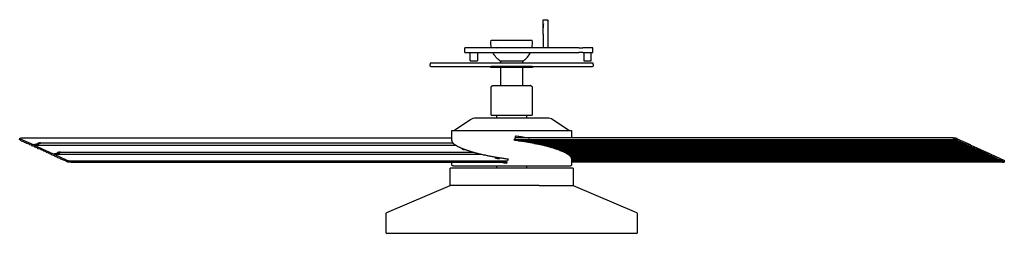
# Model space of a CAD drawing. Extents: x 15172 to 17684, y -4994 to -3423.
# Tile 1 of 15: x 15173 to 16374, y -4994 to -4733. Entities that reach past the tile are written whole.
import ezdxf

# ---------------------------------------------------------------- set-up
doc = ezdxf.new("R2010")
doc.units = 0
doc.layers.add('MAKE2D$VISIBLE$CURVAS', color=7, linetype='CONTINUOUS')

msp = doc.modelspace()

# ---------------------------------------------------------------- linework, layer by layer
at = {"layer": 'MAKE2D$VISIBLE$CURVAS'}
for p, q in [((15811.5, -4738.7), (15811.5, -4733.4)), ((15811.5, -4733.4), (15812, -4733.4)), ((15811.5, -4743.2), (15811.5, -4738.7)), ((15811.5, -4750.9), (15811.5, -4743.2)), ((15812, -4743.2), (15811.5, -4743.2)), ((15812, -4733.4), (15816.5, -4733.4)), ((15812, -4743.2), (15812, -4738.7)), ((15817.5, -4766.4), (15817.5, -4734.4)), ((15811.5, -4750.9), (15811.5, -4767.4)), ((15716.7, -4767.9), (15715.8, -4767.9)), ((15715.8, -4770.4), (15715.8, -4767.9)), ((15730.8, -4767.9), (15716.7, -4767.9)), ((15733.4, -4767.9), (15730.8, -4767.9)), ((15738.2, -4767.9), (15733.4, -4767.9)), ((15740.7, -4767.9), (15738.2, -4767.9)), ((15746.2, -4767.9), (15740.7, -4767.9)), ((15763.2, -4767.9), (15746.2, -4767.9)), ((15748, -4758.4), (15798, -4758.4)), ((15749.1, -4767.4), (15755.7, -4767.4)), ((15749.1, -4767.4), (15749.1, -4767.9)), ((15755.7, -4767.4), (15752.1, -4767.9)), ((15754.7, -4767.9), (15758.3, -4767.4)), ((15755.7, -4767.4), (15758.3, -4767.4)), ((15758.3, -4767.9), (15758.3, -4767.4)), ((15758.3, -4767.4), (15766.5, -4767.4)), ((15772.1, -4767.9), (15763.2, -4767.9)), ((15766.5, -4767.4), (15803.4, -4767.4)), ((15809.9, -4767.9), (15801.1, -4767.9)), ((15803.4, -4767.4), (15804.1, -4767.4)), ((15804.1, -4767.4), (15805.3, -4767.4)), ((15805.3, -4767.4), (15805.8, -4767.4)), ((15805.8, -4767.4), (15810.8, -4767.4)), ((15843.8, -4767.9), (15809.9, -4767.9)), ((15810.8, -4767.4), (15812, -4767.4)), ((15810.8, -4767.4), (15810.8, -4767.9)), ((15855, -4767.9), (15843.8, -4767.9)), ((15855, -4767.9), (15860, -4767.9)), ((15869.5, -4767.9), (15860, -4767.9)), ((15871.5, -4767.9), (15869.5, -4767.9)), ((15871.9, -4767.9), (15871.5, -4767.9)), ((15871.9, -4770.4), (15871.9, -4767.9)), ((15715.8, -4773.4), (15715.8, -4770.4)), ((15715.8, -4773.4), (15716.7, -4773.4)), ((15716.7, -4773.4), (15730.8, -4773.4)), ((15722.2, -4783.4), (15722.2, -4773.4)), ((15730.8, -4773.4), (15733.4, -4773.4)), ((15731.2, -4773.4), (15731.2, -4783.4)), ((15733.4, -4773.4), (15738.2, -4773.4)), ((15738.2, -4773.4), (15740.7, -4773.4)), ((15740.7, -4773.4), (15763.2, -4773.4)), ((15763.2, -4773.4), (15772.1, -4773.4)), ((15772.1, -4773.4), (15801.1, -4773.4)), ((15801.1, -4773.4), (15809.9, -4773.4)), ((15809.9, -4773.4), (15855, -4773.4)), ((15860, -4773.4), (15855, -4773.4)), ((15860, -4773.4), (15869.5, -4773.4)), ((15861, -4773.4), (15861, -4783.4)), ((15869.5, -4773.4), (15871.5, -4773.4)), ((15870, -4783.4), (15870, -4773.4)), ((15871.5, -4773.4), (15871.9, -4773.4)), ((15871.9, -4773.4), (15871.9, -4770.4)), ((15872.5, -4786.4), (15673.5, -4786.4)), ((15673.5, -4786.4), (15673.5, -4788)), ((15673.5, -4789.5), (15673.5, -4788)), ((15773, -4790.8), (15674.8, -4790.8)), ((15722.2, -4783.4), (15724.5, -4783.4)), ((15724.5, -4783.4), (15731.2, -4783.4)), ((15747.5, -4791.8), (15747.5, -4790.8)), ((15747.8, -4791.8), (15747.5, -4791.8)), ((15798.5, -4791.8), (15747.8, -4791.8)), ((15748, -4790), (15798, -4790)), ((15758.6, -4783.4), (15787.3, -4783.4)), ((15759.7, -4786.4), (15759.7, -4783.4)), ((15759.7, -4813.8), (15759.7, -4791.8)), ((15871.2, -4790.8), (15773, -4790.8)), ((15786.2, -4783.4), (15786.2, -4786.4)), ((15786.2, -4791.8), (15786.2, -4813.8)), ((15798.5, -4790.8), (15798.5, -4791.8)), ((15861, -4783.4), (15870, -4783.4)), ((15872.5, -4788), (15872.5, -4786.4)), ((15872.5, -4788), (15872.5, -4789.5)), ((15748, -4849.8), (15748, -4815.9)), ((15750.1, -4813.8), (15753.1, -4813.8)), ((15753.1, -4813.8), (15795.9, -4813.8)), ((15795.9, -4813.8), (15795.7, -4813.8)), ((15798, -4815.9), (15798, -4849.8)), ((15729.2, -4852.9), (15735, -4852.9)), ((15735, -4852.9), (15816.8, -4852.9)), ((15748, -4849.8), (15751.4, -4849.8)), ((15751.4, -4849.8), (15798, -4849.8)), ((15754.9, -4852.9), (15754.9, -4849.8)), ((15791.1, -4849.8), (15791.1, -4852.9)), ((15702.3, -4868.7), (15722.8, -4855)), ((15823.2, -4855), (15843.7, -4868.7)), ((15699.8, -4868.7), (15709.6, -4868.7)), ((15699.8, -4880.6), (15699.8, -4868.7)), ((15709.6, -4868.7), (15846.2, -4868.7)), ((15846.2, -4868.7), (15846.2, -4877.6)), ((15172.7, -4879.8), (15172.9, -4878.1)), ((15173.9, -4880.3), (15173.3, -4880.1)), ((15173.4, -4878.5), (15189.3, -4885.8)), ((15174.7, -4881.1), (15173.9, -4880.3)), ((15174.7, -4881.1), (15177.4, -4881.9)), ((15175, -4877.6), (15699.8, -4877.6)), ((15177.4, -4881.9), (15178.1, -4882.7)), ((15178.1, -4882.7), (15180.8, -4883.5)), ((15181.6, -4884.3), (15180.8, -4883.5)), ((15184.2, -4885.1), (15181.6, -4884.3)), ((15185, -4885.9), (15184.2, -4885.1)), ((15187.7, -4886.6), (15185, -4885.9)), ((15188.5, -4887.5), (15187.7, -4886.6)), ((15191.1, -4888.2), (15188.5, -4887.5)), ((15189.3, -4885.8), (15194.3, -4884.4)), ((15189.3, -4885.8), (15190.3, -4886.3)), ((15190.3, -4886.3), (15195.3, -4884.8)), ((15190.3, -4886.3), (15704.4, -4886.3)), ((15190.3, -4886.3), (15213.6, -4897.1)), ((15191.9, -4889.1), (15191.1, -4888.2)), ((15194.5, -4889.8), (15191.9, -4889.1)), ((15197.9, -4883.6), (15701.1, -4883.6)), ((16317.1, -4880.3), (15776.2, -4880.3)), ((15776.6, -4879.6), (16310.9, -4879.6)), ((16311.2, -4877.6), (15777.4, -4877.6)), ((15781.4, -4881.1), (16317.8, -4881.1)), ((15789.4, -4881.9), (15786.5, -4881.9)), ((15789.4, -4881.9), (15789.8, -4881.9)), ((15789.8, -4881.9), (15790.3, -4881.9)), ((16320.5, -4881.9), (15790.3, -4881.9)), ((16321.3, -4882.7), (15792.8, -4882.7)), ((15793.6, -4883), (15793.6, -4883.1)), ((15793.7, -4883), (15793.6, -4883)), ((16323.9, -4883.5), (15796, -4883.5)), ((15800.5, -4884.3), (16324.7, -4884.3)), ((16327.4, -4885.1), (15804.1, -4885.1)), ((16328.2, -4885.9), (15808, -4885.9)), ((16330.8, -4886.6), (15811.2, -4886.6)), ((16331.6, -4887.5), (15814.7, -4887.5)), ((16334.2, -4888.2), (15817.5, -4888.2)), ((16335, -4889.1), (15820.6, -4889.1)), ((16317.1, -4880.3), (16316.4, -4880.1)), ((16316.6, -4878.5), (16332.4, -4885.8)), ((16317.8, -4881.1), (16317.1, -4880.3)), ((16317.8, -4881.1), (16320.5, -4881.9)), ((16320.5, -4881.9), (16321.3, -4882.7)), ((16321.3, -4882.7), (16323.9, -4883.5)), ((16324.7, -4884.3), (16323.9, -4883.5)), ((16327.4, -4885.1), (16324.7, -4884.3)), ((16328.2, -4885.9), (16327.4, -4885.1)), ((16330.8, -4886.6), (16328.2, -4885.9)), ((16331.6, -4887.5), (16330.8, -4886.6)), ((16334.2, -4888.2), (16331.6, -4887.5)), ((16332.4, -4885.8), (16333.4, -4886.3)), ((16333.4, -4886.3), (16356.8, -4897.1)), ((16335, -4889.1), (16334.2, -4888.2)), ((16337.7, -4889.8), (16335, -4889.1)), ((15195.3, -4890.7), (15194.5, -4889.8)), ((15198, -4891.4), (15195.3, -4890.7)), ((15198.8, -4892.3), (15198, -4891.4)), ((15201.4, -4893), (15198.8, -4892.3)), ((15202.2, -4893.8), (15201.4, -4893)), ((15204.9, -4894.6), (15202.2, -4893.8)), ((15205.6, -4895.4), (15204.9, -4894.6)), ((15208.3, -4896.2), (15205.6, -4895.4)), ((15209.1, -4897), (15208.3, -4896.2)), ((15211.7, -4897.8), (15209.1, -4897)), ((15212.5, -4898.6), (15211.7, -4897.8)), ((15215.2, -4899.3), (15212.5, -4898.6)), ((15213.6, -4897.1), (15218.7, -4895.6)), ((15213.6, -4897.1), (15214.6, -4897.5)), ((15214.6, -4897.5), (15219.6, -4896.1)), ((15214.6, -4897.5), (15736.5, -4897.5)), ((15214.6, -4897.5), (15230.4, -4904.8)), ((15215.9, -4900.2), (15215.2, -4899.3)), ((15218.6, -4900.9), (15215.9, -4900.2)), ((15219.4, -4901.8), (15218.6, -4900.9)), ((15222.3, -4894.8), (15726, -4894.8)), ((15712.9, -4891.4), (15712.9, -4891.4)), ((15714.2, -4891.1), (15714.5, -4891.1)), ((15736.4, -4897.5), (15736.2, -4897.5)), ((16337.7, -4889.8), (15823.1, -4889.8)), ((16338.5, -4890.7), (15825.8, -4890.7)), ((16341.1, -4891.4), (15828, -4891.4)), ((16341.9, -4892.3), (15830.4, -4892.3)), ((16344.6, -4893), (15833.2, -4893)), ((15834, -4893), (15833.9, -4893.8)), ((16345.3, -4893.8), (15834.4, -4893.8)), ((16348, -4894.6), (15836.1, -4894.6)), ((16348.8, -4895.4), (15837.9, -4895.4)), ((16351.4, -4896.2), (15839.3, -4896.2)), ((16352.2, -4897), (15840.8, -4897)), ((16354.9, -4897.8), (15842, -4897.8)), ((16355.6, -4898.6), (15843.1, -4898.6)), ((16358.3, -4899.3), (15844, -4899.3)), ((16359.1, -4900.2), (15844.9, -4900.2)), ((16361.7, -4900.9), (15845.4, -4900.9)), ((16338.5, -4890.7), (16337.7, -4889.8)), ((16341.1, -4891.4), (16338.5, -4890.7)), ((16341.9, -4892.3), (16341.1, -4891.4)), ((16344.6, -4893), (16341.9, -4892.3)), ((16345.3, -4893.8), (16344.6, -4893)), ((16348, -4894.6), (16345.3, -4893.8)), ((16348.8, -4895.4), (16348, -4894.6)), ((16351.4, -4896.2), (16348.8, -4895.4)), ((16352.2, -4897), (16351.4, -4896.2)), ((16354.9, -4897.8), (16352.2, -4897)), ((16355.6, -4898.6), (16354.9, -4897.8)), ((16358.3, -4899.3), (16355.6, -4898.6)), ((16356.8, -4897.1), (16357.7, -4897.5)), ((16357.7, -4897.5), (16373.6, -4904.8)), ((16359.1, -4900.2), (16358.3, -4899.3)), ((16361.7, -4900.9), (16359.1, -4900.2)), ((16362.5, -4901.8), (16361.7, -4900.9)), ((15222, -4902.5), (15219.4, -4901.8)), ((15222.8, -4903.4), (15222, -4902.5)), ((15225.5, -4904.1), (15222.8, -4903.4)), ((15226.3, -4904.9), (15225.5, -4904.1)), ((15228.9, -4905.7), (15226.3, -4904.9)), ((15229.7, -4906.5), (15228.9, -4905.7)), ((15230.2, -4906.7), (15229.7, -4906.5)), ((15235.7, -4907.2), (15767.2, -4907.2)), ((15235.9, -4905.7), (15767.8, -4905.7)), ((15699.8, -4910.1), (15699.8, -4907.2)), ((15701.9, -4911.6), (15701.3, -4911.6)), ((15701.9, -4911.6), (15710.9, -4911.6)), ((15710.9, -4911.6), (15729.3, -4911.6)), ((15729.3, -4911.6), (15754.4, -4911.6)), ((15754.4, -4911.6), (15842.3, -4911.6)), ((15754.9, -4914.6), (15754.9, -4911.6)), ((15767.2, -4907.2), (15766.6, -4908.6)), ((15768.9, -4903.2), (15767.8, -4905.7)), ((15791.1, -4911.6), (15791.1, -4914.6)), ((15842.3, -4911.6), (15844.7, -4911.6)), ((16362.5, -4901.8), (15845.9, -4901.8)), ((16365.2, -4902.5), (15846.2, -4902.5)), ((15846.2, -4903.2), (15846.2, -4910.1)), ((16365.9, -4903.4), (15846.2, -4903.4)), ((16368.6, -4904.1), (15846.2, -4904.1)), ((16369.4, -4904.9), (15846.2, -4904.9)), ((16372, -4905.7), (15846.2, -4905.7)), ((15846.2, -4906.5), (16372.8, -4906.5)), ((16371.9, -4907.2), (15846.2, -4907.2)), ((16365.2, -4902.5), (16362.5, -4901.8)), ((16365.9, -4903.4), (16365.2, -4902.5)), ((16368.6, -4904.1), (16365.9, -4903.4)), ((16369.4, -4904.9), (16368.6, -4904.1)), ((16372, -4905.7), (16369.4, -4904.9)), ((16372.8, -4906.5), (16372, -4905.7)), ((16373.4, -4906.7), (16372.8, -4906.5)), ((16374.1, -4905.3), (16373.9, -4907)), ((15806.6, -4914.6), (15698, -4914.6)), ((15698, -4935.6), (15698, -4914.6)), ((15848, -4914.6), (15806.6, -4914.6)), ((15848, -4914.6), (15848, -4935.6)), ((15620.6, -4968.6), (15698, -4935.6)), ((15705.9, -4935.6), (15698, -4935.6)), ((15806.6, -4935.6), (15705.9, -4935.6)), ((15806.6, -4935.6), (15848, -4935.6)), ((15848, -4935.6), (15925.4, -4968.6)), ((15620, -4993.9), (15620, -4969.5)), ((15926, -4969.5), (15926, -4993.9)), ((15620, -4993.9), (15636.2, -4993.9)), ((15636.2, -4993.9), (15926, -4993.9))]:
    msp.add_line(p, q, dxfattribs=at)
for points in [[(15811.5, -4738.7), (15811.5, -4738.7), (15811.5, -4738.7), (15811.5, -4738.7), (15811.5, -4738.7), (15811.5, -4738.7), (15811.5, -4738.7), (15811.5, -4738.7), (15811.5, -4738.7), (15811.5, -4738.7), (15811.5, -4738.7), (15811.5, -4738.7), (15811.5, -4738.7), (15811.5, -4738.7), (15811.5, -4738.7), (15811.5, -4738.7), (15811.5, -4738.7), (15811.5, -4738.7), (15811.5, -4738.7), (15811.5, -4738.7), (15811.5, -4738.7), (15811.5, -4738.7), (15811.5, -4738.7), (15811.5, -4738.7), (15811.5, -4738.7), (15811.5, -4738.7), (15811.5, -4738.7), (15811.5, -4738.7), (15811.5, -4738.6), (15811.5, -4738.6), (15811.5, -4738.6), (15811.5, -4738.6), (15811.5, -4738.6), (15811.5, -4738.6), (15811.5, -4738.6), (15811.5, -4738.6), (15811.5, -4738.6), (15811.5, -4738.6), (15811.5, -4738.6), (15811.5, -4738.6), (15811.5, -4738.6), (15811.5, -4738.6), (15811.5, -4738.6), (15811.5, -4738.6), (15811.5, -4738.6), (15811.5, -4738.6), (15811.5, -4738.6), (15811.5, -4738.6), (15811.5, -4738.6), (15811.5, -4738.6), (15811.5, -4738.6), (15811.5, -4738.6), (15811.5, -4738.6), (15811.5, -4738.6), (15811.5, -4738.6), (15811.5, -4738.6), (15811.5, -4738.6), (15811.6, -4738.6), (15811.6, -4738.6), (15811.6, -4738.6), (15811.6, -4738.6), (15811.6, -4738.6), (15811.6, -4738.6), (15811.7, -4738.6), (15811.7, -4738.6), (15811.8, -4738.6), (15811.8, -4738.6), (15811.9, -4738.6), (15811.9, -4738.7), (15812, -4738.7)], [(15748, -4815.9), (15748, -4815.8), (15748, -4815.8), (15748, -4815.7), (15748, -4815.7), (15748, -4815.7), (15748, -4815.6), (15748, -4815.6), (15748.1, -4815.5), (15748.1, -4815.5), (15748.1, -4815.4), (15748.1, -4815.4), (15748.1, -4815.3), (15748.1, -4815.3), (15748.1, -4815.2), (15748.1, -4815.2), (15748.2, -4815.1), (15748.2, -4815.1), (15748.2, -4815), (15748.2, -4815), (15748.2, -4814.9), (15748.3, -4814.9), (15748.3, -4814.9), (15748.3, -4814.8), (15748.4, -4814.8), (15748.4, -4814.7), (15748.4, -4814.7), (15748.4, -4814.6), (15748.5, -4814.6), (15748.5, -4814.6), (15748.5, -4814.5), (15748.6, -4814.5), (15748.6, -4814.4), (15748.7, -4814.4), (15748.7, -4814.4), (15748.7, -4814.3), (15748.8, -4814.3), (15748.8, -4814.3), (15748.9, -4814.2), (15748.9, -4814.2), (15748.9, -4814.2), (15749, -4814.1), (15749, -4814.1), (15749.1, -4814.1), (15749.1, -4814.1), (15749.2, -4814), (15749.2, -4814), (15749.3, -4814), (15749.3, -4814), (15749.4, -4814), (15749.4, -4813.9), (15749.5, -4813.9), (15749.5, -4813.9), (15749.6, -4813.9), (15749.6, -4813.9), (15749.6, -4813.9), (15749.7, -4813.9), (15749.8, -4813.9), (15750.1, -4813.8)], [(15795.9, -4813.8), (15795.9, -4813.8), (15796.2, -4813.9), (15796.3, -4813.9), (15796.3, -4813.9), (15796.3, -4813.9), (15796.3, -4813.9), (15796.3, -4813.9), (15796.4, -4813.9), (15796.4, -4813.9), (15796.5, -4813.9), (15796.5, -4813.9), (15796.6, -4813.9), (15796.6, -4814), (15796.7, -4814), (15796.7, -4814), (15796.8, -4814), (15796.8, -4814), (15796.9, -4814.1), (15796.9, -4814.1), (15797, -4814.1), (15797, -4814.1), (15797, -4814.2), (15797.1, -4814.2), (15797.1, -4814.2), (15797.2, -4814.3), (15797.2, -4814.3), (15797.3, -4814.3), (15797.3, -4814.4), (15797.3, -4814.4), (15797.4, -4814.4), (15797.4, -4814.5), (15797.4, -4814.5), (15797.5, -4814.6), (15797.5, -4814.6), (15797.5, -4814.6), (15797.6, -4814.7), (15797.6, -4814.7), (15797.6, -4814.8), (15797.7, -4814.8), (15797.7, -4814.9), (15797.7, -4814.9), (15797.7, -4814.9), (15797.8, -4815), (15797.8, -4815), (15797.8, -4815.1), (15797.8, -4815.1), (15797.8, -4815.2), (15797.9, -4815.2), (15797.9, -4815.3), (15797.9, -4815.3), (15797.9, -4815.4), (15797.9, -4815.4), (15797.9, -4815.5), (15797.9, -4815.5), (15797.9, -4815.6), (15798, -4815.6), (15798, -4815.7), (15798, -4815.7), (15798, -4815.7), (15798, -4815.8), (15798, -4815.8), (15798, -4815.9)], [(15173.3, -4880.1), (15173.1, -4880.1), (15173.1, -4880.1), (15173, -4880), (15173, -4880), (15172.9, -4880), (15172.9, -4880), (15172.9, -4880), (15172.9, -4880), (15172.9, -4880), (15172.9, -4880), (15172.8, -4880), (15172.8, -4879.9), (15172.8, -4879.9), (15172.8, -4879.9), (15172.8, -4879.9), (15172.8, -4879.9), (15172.8, -4879.9), (15172.8, -4879.9), (15172.8, -4879.9), (15172.8, -4879.9), (15172.8, -4879.9), (15172.8, -4879.9), (15172.8, -4879.9), (15172.8, -4879.9), (15172.8, -4879.9), (15172.8, -4879.9), (15172.8, -4879.9), (15172.7, -4879.9), (15172.7, -4879.9), (15172.7, -4879.9), (15172.7, -4879.9), (15172.7, -4879.9), (15172.7, -4879.9), (15172.7, -4879.9), (15172.7, -4879.9), (15172.7, -4879.9), (15172.7, -4879.9), (15172.7, -4879.9), (15172.7, -4879.9), (15172.7, -4879.9), (15172.7, -4879.9), (15172.7, -4879.9), (15172.7, -4879.9), (15172.7, -4879.9), (15172.7, -4879.8), (15172.7, -4879.8), (15172.7, -4879.8), (15172.7, -4879.8), (15172.7, -4879.8), (15172.7, -4879.8), (15172.7, -4879.8), (15172.7, -4879.8), (15172.7, -4879.8), (15172.7, -4879.8), (15172.7, -4879.8), (15172.7, -4879.8), (15172.7, -4879.8), (15172.7, -4879.8), (15172.7, -4879.8), (15172.7, -4879.8), (15172.7, -4879.8)], [(15172.9, -4878.1), (15172.9, -4878), (15172.9, -4878), (15172.9, -4878), (15172.9, -4878), (15172.9, -4878), (15172.9, -4878), (15172.9, -4878), (15172.9, -4878), (15172.9, -4878), (15172.9, -4878), (15172.9, -4878), (15172.9, -4878), (15172.9, -4878), (15172.9, -4878), (15172.9, -4878), (15173, -4878), (15173, -4878), (15173, -4878), (15173, -4878), (15173, -4878), (15173, -4878), (15173, -4878), (15173, -4878), (15173, -4878), (15173, -4878), (15173, -4878), (15173, -4878), (15173, -4877.9), (15173, -4877.9), (15173, -4877.9), (15173, -4877.9), (15173, -4877.9), (15173, -4877.9), (15173, -4877.9), (15173, -4877.9), (15173, -4877.9), (15173, -4877.9), (15173.1, -4877.9), (15173.1, -4877.9), (15173.1, -4877.9), (15173.1, -4877.9), (15173.1, -4877.9), (15173.1, -4877.9), (15173.1, -4877.8), (15173.2, -4877.8), (15173.2, -4877.8), (15173.2, -4877.8), (15173.2, -4877.8), (15173.3, -4877.8), (15173.3, -4877.8), (15173.4, -4877.8), (15173.4, -4877.7), (15173.5, -4877.7), (15173.6, -4877.7), (15173.6, -4877.7), (15173.7, -4877.7), (15173.8, -4877.7), (15174, -4877.7), (15174.2, -4877.6), (15174.3, -4877.6), (15174.5, -4877.6), (15174.7, -4877.6), (15175, -4877.6)], [(15173.4, -4878.5), (15173.4, -4878.5), (15173.3, -4878.5), (15173.3, -4878.4), (15173.2, -4878.4), (15173.2, -4878.4), (15173.2, -4878.4), (15173.1, -4878.3), (15173.1, -4878.3), (15173.1, -4878.3), (15173.1, -4878.3), (15173.1, -4878.3), (15173.1, -4878.3), (15173, -4878.3), (15173, -4878.3), (15173, -4878.2), (15173, -4878.2), (15173, -4878.2), (15173, -4878.2), (15173, -4878.2), (15173, -4878.2), (15173, -4878.2), (15173, -4878.2), (15173, -4878.2), (15173, -4878.2), (15173, -4878.2), (15173, -4878.2), (15173, -4878.2), (15173, -4878.2), (15173, -4878.1), (15173, -4878.1), (15172.9, -4878.1), (15172.9, -4878.1), (15172.9, -4878.1), (15172.9, -4878.1), (15172.9, -4878.1), (15172.9, -4878.1), (15172.9, -4878.1), (15172.9, -4878.1), (15172.9, -4878.1), (15172.9, -4878.1), (15172.9, -4878.1), (15172.9, -4878.1), (15172.9, -4878.1), (15172.9, -4878.1), (15172.9, -4878.1), (15172.9, -4878.1), (15172.9, -4878.1), (15172.9, -4878.1), (15172.9, -4878.1), (15172.9, -4878.1), (15172.9, -4878.1), (15172.9, -4878.1), (15172.9, -4878.1), (15172.9, -4878.1)], [(15197.9, -4883.6), (15197.9, -4883.6), (15197.8, -4883.6), (15197.8, -4883.6), (15197.7, -4883.6), (15197.5, -4883.6), (15197.4, -4883.6), (15197.2, -4883.7), (15196.9, -4883.7), (15196.7, -4883.8), (15196.4, -4883.8), (15196.2, -4883.9), (15195.9, -4883.9), (15195.6, -4884), (15195.4, -4884.1), (15195.1, -4884.1), (15194.8, -4884.2), (15194.6, -4884.3), (15194.3, -4884.4)], [(15195.3, -4884.8), (15195.6, -4884.7), (15195.9, -4884.6), (15196.2, -4884.5), (15196.5, -4884.4), (15196.8, -4884.3), (15197, -4884.2), (15197.3, -4884.1), (15197.5, -4884.1), (15197.7, -4884), (15197.8, -4883.9), (15197.9, -4883.9), (15197.9, -4883.9), (15198, -4883.8), (15198, -4883.8), (15198, -4883.8), (15198.1, -4883.8), (15198.1, -4883.8), (15198.1, -4883.8), (15198.1, -4883.7), (15198.1, -4883.7), (15198.1, -4883.7), (15198.1, -4883.7), (15198.1, -4883.7), (15198.1, -4883.7), (15198.1, -4883.7), (15198.1, -4883.7), (15198.1, -4883.7), (15198.1, -4883.7), (15198.1, -4883.7), (15198.1, -4883.7), (15198.1, -4883.7), (15198.1, -4883.7), (15198.1, -4883.7), (15198.1, -4883.7), (15198.2, -4883.7), (15198.2, -4883.7), (15198.2, -4883.7), (15198.2, -4883.7), (15198.2, -4883.7), (15198.2, -4883.7), (15198.2, -4883.7), (15198.2, -4883.7), (15198.2, -4883.7), (15198.2, -4883.7), (15198.2, -4883.7), (15198.2, -4883.7), (15198.2, -4883.7), (15198.2, -4883.7), (15198.2, -4883.7), (15198.2, -4883.6), (15198.2, -4883.6), (15198.2, -4883.6), (15198.2, -4883.6), (15198.2, -4883.6), (15198.2, -4883.6), (15198.2, -4883.6), (15198.2, -4883.6), (15198.2, -4883.6), (15198.2, -4883.6), (15198.2, -4883.6), (15198.1, -4883.6), (15198.1, -4883.6), (15198.1, -4883.6), (15198.1, -4883.6), (15198.1, -4883.6), (15198.1, -4883.6), (15198.1, -4883.6), (15198.1, -4883.6), (15198.1, -4883.6), (15198.1, -4883.6), (15198.1, -4883.6), (15198.1, -4883.6), (15198.1, -4883.6), (15198.1, -4883.6), (15198.1, -4883.6), (15198.1, -4883.6), (15198.1, -4883.6), (15198.1, -4883.6), (15198.1, -4883.6), (15198.1, -4883.6), (15198.1, -4883.6), (15198.1, -4883.6), (15198.1, -4883.6), (15198.1, -4883.6), (15198.1, -4883.6), (15198, -4883.6), (15198, -4883.6), (15198, -4883.6), (15198, -4883.6), (15198, -4883.6), (15197.9, -4883.6)], [(15699.8, -4880.6), (15699.8, -4880.6), (15699.8, -4880.7), (15699.8, -4880.8), (15699.8, -4880.8), (15699.8, -4880.9), (15699.8, -4881), (15699.8, -4881), (15699.8, -4881.1), (15699.8, -4881.2), (15699.8, -4881.2), (15699.8, -4881.3), (15699.9, -4881.4), (15699.9, -4881.4), (15699.9, -4881.5), (15699.9, -4881.5), (15699.9, -4881.6), (15699.9, -4881.7), (15700, -4881.7), (15700, -4881.9), (15700.1, -4882), (15700.1, -4882.1), (15700.2, -4882.3), (15700.3, -4882.4), (15700.4, -4882.5), (15700.4, -4882.7), (15700.5, -4882.8), (15700.6, -4882.9), (15700.7, -4883.1), (15700.8, -4883.2), (15700.9, -4883.3), (15701, -4883.5), (15701.2, -4883.6), (15701.3, -4883.7), (15701.4, -4883.9), (15701.5, -4884), (15701.7, -4884.1), (15701.8, -4884.3), (15702, -4884.4), (15702.1, -4884.5), (15702.3, -4884.7), (15702.4, -4884.8), (15702.6, -4884.9), (15702.8, -4885.1), (15702.9, -4885.2), (15703.1, -4885.3), (15703.3, -4885.5), (15703.5, -4885.6), (15703.7, -4885.8), (15703.9, -4885.9), (15704.1, -4886), (15704.3, -4886.2), (15704.5, -4886.3), (15704.7, -4886.4), (15704.9, -4886.6), (15705.1, -4886.7), (15705.3, -4886.8), (15705.5, -4887), (15706, -4887.2), (15706.5, -4887.5), (15707, -4887.7), (15707.4, -4888), (15708, -4888.3), (15708.5, -4888.5), (15709, -4888.8), (15709.6, -4889)], [(15709.6, -4889), (15710.1, -4889.3), (15710.6, -4889.5), (15711.1, -4889.7), (15711.7, -4890), (15712.3, -4890.2), (15712.9, -4890.5), (15713.5, -4890.7), (15714.1, -4890.9), (15714.7, -4891.2), (15715.4, -4891.4), (15716, -4891.7), (15716.7, -4891.9), (15717.4, -4892.2), (15718.1, -4892.4), (15718.9, -4892.6), (15719.6, -4892.9), (15720.4, -4893.1), (15721.1, -4893.4), (15721.9, -4893.6), (15722.7, -4893.9), (15723.5, -4894.1), (15724.4, -4894.4), (15725.2, -4894.6), (15726.1, -4894.9), (15726.9, -4895.1), (15727.8, -4895.3), (15728.7, -4895.6), (15729.6, -4895.8), (15730.6, -4896.1), (15731.5, -4896.3), (15732.5, -4896.6), (15733.4, -4896.8), (15734.4, -4897), (15735.4, -4897.3), (15736.4, -4897.5), (15737.4, -4897.7), (15738.4, -4898), (15739.5, -4898.2), (15740.5, -4898.4), (15741.6, -4898.6), (15742.7, -4898.9), (15743.7, -4899.1), (15744.8, -4899.3), (15745.9, -4899.5), (15747, -4899.7), (15748.1, -4899.9), (15749.2, -4900.1), (15750.3, -4900.3), (15751.5, -4900.5), (15752.6, -4900.7), (15753.7, -4900.9), (15754.9, -4901.1), (15756, -4901.3), (15757.2, -4901.5), (15758.4, -4901.7), (15759.5, -4901.9), (15760.7, -4902), (15761.8, -4902.2), (15763, -4902.4), (15764.2, -4902.6), (15765.3, -4902.7), (15766.5, -4902.9), (15767.7, -4903), (15768.9, -4903.2)], [(15846.2, -4903.2), (15846.2, -4903.1), (15846.2, -4903), (15846.2, -4903), (15846.2, -4902.9), (15846.2, -4902.9), (15846.2, -4902.8), (15846.2, -4902.7), (15846.2, -4902.7), (15846.2, -4902.6), (15846.2, -4902.5), (15846.2, -4902.5), (15846.1, -4902.4), (15846.1, -4902.3), (15846.1, -4902.3), (15846.1, -4902.2), (15846.1, -4902.1), (15846, -4902.1), (15846, -4902), (15846, -4901.9), (15845.9, -4901.7), (15845.8, -4901.6), (15845.8, -4901.5), (15845.7, -4901.4), (15845.6, -4901.2), (15845.5, -4901.1), (15845.5, -4901), (15845.4, -4900.8), (15845.3, -4900.7), (15845.2, -4900.6), (15845.1, -4900.4), (15844.9, -4900.3), (15844.8, -4900.2), (15844.7, -4900), (15844.6, -4899.9), (15844.4, -4899.8), (15844.3, -4899.6), (15844.2, -4899.5), (15844, -4899.3), (15843.9, -4899.2), (15843.7, -4899.1), (15843.6, -4898.9), (15843.4, -4898.8), (15843.2, -4898.7), (15843.1, -4898.5), (15842.9, -4898.4), (15842.7, -4898.3), (15842.5, -4898.1), (15842.3, -4898), (15842.1, -4897.9), (15841.9, -4897.7), (15841.7, -4897.6), (15841.5, -4897.5), (15841.3, -4897.3), (15841.1, -4897.2), (15840.9, -4897.1), (15840.7, -4896.9), (15840.5, -4896.8), (15840, -4896.5), (15839.5, -4896.3), (15839, -4896), (15838.5, -4895.8), (15838, -4895.5), (15837.5, -4895.2), (15837, -4895), (15836.4, -4894.7), (15835.9, -4894.5), (15835.4, -4894.2), (15834.8, -4894), (15834.3, -4893.8), (15833.7, -4893.5), (15833.1, -4893.3), (15832.5, -4893), (15831.8, -4892.8), (15831.2, -4892.5), (15830.5, -4892.3), (15829.9, -4892.1), (15829.2, -4891.8), (15828.5, -4891.6), (15827.7, -4891.3), (15827, -4891.1), (15826.2, -4890.8), (15825.5, -4890.6), (15824.7, -4890.3), (15823.9, -4890.1), (15823.1, -4889.8), (15822.2, -4889.6), (15821.4, -4889.3), (15820.5, -4889.1), (15819.7, -4888.8), (15818.8, -4888.6), (15817.9, -4888.3), (15816.9, -4888.1), (15816, -4887.8), (15815.1, -4887.6), (15814.1, -4887.3), (15813.1, -4887.1), (15812.2, -4886.9), (15811.2, -4886.6), (15810.1, -4886.4), (15809.1, -4886.2), (15808.1, -4885.9), (15807.1, -4885.7), (15806, -4885.5), (15804.9, -4885.2), (15803.9, -4885), (15802.8, -4884.8), (15801.7, -4884.6), (15800.6, -4884.3), (15799.5, -4884.1), (15798.3, -4883.9), (15797.2, -4883.7), (15796.1, -4883.5), (15794.9, -4883.3), (15793.8, -4883.1), (15792.7, -4882.9), (15791.5, -4882.7), (15790.3, -4882.5), (15789.2, -4882.3), (15788, -4882.1), (15786.8, -4881.9), (15785.6, -4881.8), (15784.5, -4881.6), (15783.3, -4881.4), (15782.1, -4881.2), (15780.9, -4881.1), (15779.7, -4880.9), (15778.5, -4880.8), (15777.4, -4880.6), (15776.2, -4880.5)], [(15788.6, -4882.2), (15788.6, -4882.2), (15788.6, -4882.2), (15788.6, -4882.2), (15788.7, -4882.2), (15788.7, -4882.2), (15788.7, -4882.1), (15788.7, -4882.1), (15788.7, -4882.1), (15788.8, -4882.1), (15788.8, -4882.1), (15788.8, -4882.1), (15788.8, -4882.1), (15788.9, -4882), (15788.9, -4882), (15788.9, -4882), (15788.9, -4882), (15789, -4882), (15789, -4882), (15789, -4882), (15789, -4882), (15789.1, -4882), (15789.1, -4881.9), (15789.2, -4881.9), (15789.2, -4881.9), (15789.3, -4881.9), (15789.4, -4881.9), (15789.4, -4881.9)], [(15792.8, -4882.7), (15792.9, -4882.8), (15793.1, -4882.8), (15793.2, -4882.8), (15793.3, -4882.9), (15793.4, -4882.9), (15793.4, -4882.9), (15793.5, -4882.9), (15793.5, -4882.9), (15793.5, -4882.9), (15793.5, -4882.9), (15793.5, -4882.9), (15793.6, -4882.9), (15793.6, -4882.9), (15793.6, -4882.9), (15793.6, -4883), (15793.6, -4883), (15793.6, -4883), (15793.6, -4883), (15793.6, -4883), (15793.6, -4883), (15793.6, -4883), (15793.6, -4883), (15793.6, -4883), (15793.6, -4883), (15793.6, -4883), (15793.6, -4883), (15793.6, -4883), (15793.6, -4883), (15793.6, -4883), (15793.6, -4883), (15793.6, -4883), (15793.6, -4883), (15793.6, -4883), (15793.6, -4883), (15793.6, -4883), (15793.6, -4883), (15793.6, -4883), (15793.6, -4883), (15793.6, -4883), (15793.6, -4883), (15793.6, -4883), (15793.6, -4883), (15793.6, -4883), (15793.6, -4883), (15793.6, -4883), (15793.6, -4883), (15793.6, -4883), (15793.6, -4883), (15793.6, -4883), (15793.6, -4883), (15793.6, -4883), (15793.6, -4883), (15793.6, -4883), (15793.6, -4883), (15793.6, -4883), (15793.6, -4883), (15793.6, -4883), (15793.6, -4883), (15793.6, -4883), (15793.6, -4883), (15793.6, -4883), (15793.6, -4883), (15793.6, -4883), (15793.6, -4883), (15793.6, -4883)], [(16316.4, -4880.1), (16316.3, -4880.1), (16316.2, -4880.1), (16316, -4880), (16315.7, -4880), (16315.4, -4879.9), (16315.1, -4879.9), (16314.7, -4879.8), (16314.4, -4879.8), (16314, -4879.7), (16313.6, -4879.7), (16313.2, -4879.6), (16312.8, -4879.6), (16312.4, -4879.6), (16312, -4879.6), (16311.6, -4879.6), (16311.3, -4879.6), (16310.9, -4879.6)], [(16316.6, -4878.5), (16316.5, -4878.5), (16316.4, -4878.4), (16316.3, -4878.4), (16316.2, -4878.3), (16316, -4878.3), (16315.9, -4878.3), (16315.8, -4878.2), (16315.6, -4878.2), (16315.5, -4878.1), (16315.3, -4878.1), (16315.1, -4878.1), (16315, -4878), (16314.8, -4878), (16314.6, -4877.9), (16314.4, -4877.9), (16314.2, -4877.9), (16314, -4877.8), (16313.8, -4877.8), (16313.6, -4877.8), (16313.4, -4877.8), (16313.2, -4877.7), (16313, -4877.7), (16312.6, -4877.7), (16312.2, -4877.6), (16311.8, -4877.6), (16311.5, -4877.6), (16311.2, -4877.6)], [(15222.3, -4894.8), (15222.2, -4894.8), (15222.2, -4894.8), (15222.1, -4894.8), (15222, -4894.8), (15221.9, -4894.9), (15221.7, -4894.9), (15221.5, -4894.9), (15221.3, -4895), (15221.1, -4895), (15220.8, -4895.1), (15220.5, -4895.1), (15220.3, -4895.2), (15220, -4895.2), (15219.7, -4895.3), (15219.4, -4895.4), (15219.2, -4895.5), (15218.9, -4895.5), (15218.7, -4895.6)], [(15219.6, -4896.1), (15219.9, -4896), (15220.2, -4895.9), (15220.5, -4895.8), (15220.8, -4895.7), (15221.1, -4895.6), (15221.4, -4895.5), (15221.6, -4895.4), (15221.9, -4895.3), (15222, -4895.2), (15222.1, -4895.2), (15222.2, -4895.1), (15222.3, -4895.1), (15222.3, -4895.1), (15222.4, -4895.1), (15222.4, -4895), (15222.4, -4895), (15222.4, -4895), (15222.4, -4895), (15222.5, -4895), (15222.5, -4895), (15222.5, -4895), (15222.5, -4895), (15222.5, -4895), (15222.5, -4895), (15222.5, -4895), (15222.5, -4895), (15222.5, -4895), (15222.5, -4894.9), (15222.5, -4894.9), (15222.5, -4894.9), (15222.5, -4894.9), (15222.5, -4894.9), (15222.5, -4894.9), (15222.5, -4894.9), (15222.5, -4894.9), (15222.5, -4894.9), (15222.5, -4894.9), (15222.5, -4894.9), (15222.5, -4894.9), (15222.5, -4894.9), (15222.5, -4894.9), (15222.5, -4894.9), (15222.5, -4894.9), (15222.5, -4894.9), (15222.5, -4894.9), (15222.5, -4894.9), (15222.5, -4894.9), (15222.5, -4894.9), (15222.5, -4894.9), (15222.5, -4894.9), (15222.5, -4894.9), (15222.5, -4894.9), (15222.5, -4894.9), (15222.5, -4894.9), (15222.5, -4894.9), (15222.5, -4894.9), (15222.5, -4894.9), (15222.5, -4894.9), (15222.5, -4894.9), (15222.5, -4894.9), (15222.5, -4894.9), (15222.5, -4894.9), (15222.5, -4894.9), (15222.5, -4894.9), (15222.5, -4894.9), (15222.5, -4894.9), (15222.5, -4894.9), (15222.5, -4894.9), (15222.5, -4894.9), (15222.5, -4894.9), (15222.5, -4894.9), (15222.5, -4894.9), (15222.5, -4894.9), (15222.5, -4894.9), (15222.5, -4894.9), (15222.5, -4894.9), (15222.5, -4894.9), (15222.5, -4894.9), (15222.5, -4894.8), (15222.5, -4894.8), (15222.5, -4894.8), (15222.4, -4894.8), (15222.4, -4894.8), (15222.4, -4894.8), (15222.4, -4894.8), (15222.4, -4894.8), (15222.4, -4894.8), (15222.4, -4894.8), (15222.4, -4894.8), (15222.3, -4894.8), (15222.3, -4894.8)], [(15712.9, -4891.4), (15712.9, -4891.4), (15712.9, -4891.4), (15712.9, -4891.4), (15712.9, -4891.4), (15712.9, -4891.4), (15712.9, -4891.4), (15712.9, -4891.3), (15712.9, -4891.3), (15712.9, -4891.3), (15712.9, -4891.3), (15712.9, -4891.3), (15712.9, -4891.3), (15712.9, -4891.3), (15712.9, -4891.3), (15712.9, -4891.3), (15712.9, -4891.3), (15712.9, -4891.3), (15712.9, -4891.3), (15712.9, -4891.3), (15712.9, -4891.3), (15712.9, -4891.3), (15712.9, -4891.3), (15712.9, -4891.3), (15712.9, -4891.3), (15712.9, -4891.3), (15712.9, -4891.3), (15712.9, -4891.3), (15712.9, -4891.3), (15712.9, -4891.3), (15712.9, -4891.3), (15712.9, -4891.3), (15712.9, -4891.3), (15712.9, -4891.3), (15712.9, -4891.3), (15712.9, -4891.3), (15713, -4891.3), (15713, -4891.3), (15713, -4891.3), (15713, -4891.3), (15713, -4891.3), (15713, -4891.2), (15713, -4891.2), (15713, -4891.2), (15713, -4891.2), (15713, -4891.2), (15713.1, -4891.2), (15713.1, -4891.2), (15713.1, -4891.2), (15713.1, -4891.2), (15713.1, -4891.2), (15713.2, -4891.2), (15713.2, -4891.2), (15713.3, -4891.2), (15713.3, -4891.1), (15713.3, -4891.1), (15713.4, -4891.1), (15713.4, -4891.1), (15713.6, -4891.1), (15713.7, -4891.1), (15713.8, -4891.1), (15713.9, -4891.1), (15714.1, -4891.1), (15714.2, -4891.1)], [(15716.7, -4892.2), (15716.6, -4892.2), (15716.4, -4892.2), (15716.3, -4892.2), (15716.1, -4892.2), (15716, -4892.2), (15715.8, -4892.2), (15715.6, -4892.2), (15715.4, -4892.2), (15715.3, -4892.1), (15715.1, -4892.1), (15714.9, -4892.1), (15714.8, -4892.1), (15714.6, -4892), (15714.4, -4892), (15714.3, -4892), (15714.1, -4892), (15714, -4891.9), (15713.9, -4891.9), (15713.7, -4891.8), (15713.6, -4891.8), (15713.5, -4891.8), (15713.4, -4891.7), (15713.3, -4891.7), (15713.3, -4891.7), (15713.3, -4891.7), (15713.2, -4891.7), (15713.2, -4891.6), (15713.1, -4891.6), (15713.1, -4891.6), (15713.1, -4891.6), (15713, -4891.6), (15713, -4891.6), (15713, -4891.5), (15713, -4891.5), (15713, -4891.5), (15713, -4891.5), (15713, -4891.5), (15713, -4891.5), (15712.9, -4891.5), (15712.9, -4891.5), (15712.9, -4891.5), (15712.9, -4891.5), (15712.9, -4891.5), (15712.9, -4891.5), (15712.9, -4891.5), (15712.9, -4891.5), (15712.9, -4891.5), (15712.9, -4891.5), (15712.9, -4891.4), (15712.9, -4891.4), (15712.9, -4891.4), (15712.9, -4891.4), (15712.9, -4891.4), (15712.9, -4891.4), (15712.9, -4891.4), (15712.9, -4891.4), (15712.9, -4891.4), (15712.9, -4891.4), (15712.9, -4891.4), (15712.9, -4891.4), (15712.9, -4891.4), (15712.9, -4891.4), (15712.9, -4891.4), (15712.9, -4891.4), (15712.9, -4891.4), (15712.9, -4891.4), (15712.9, -4891.4), (15712.9, -4891.4), (15712.9, -4891.4), (15712.9, -4891.4), (15712.9, -4891.4), (15712.9, -4891.4), (15712.9, -4891.4), (15712.9, -4891.4), (15712.9, -4891.4), (15712.9, -4891.4), (15712.9, -4891.4), (15712.9, -4891.4), (15712.9, -4891.4), (15712.9, -4891.4)], [(15833.2, -4893), (15833.2, -4893), (15833.3, -4893.1), (15833.4, -4893.1), (15833.4, -4893.2), (15833.5, -4893.2), (15833.5, -4893.2), (15833.5, -4893.3), (15833.6, -4893.3), (15833.6, -4893.4), (15833.6, -4893.4), (15833.7, -4893.4), (15833.7, -4893.5), (15833.7, -4893.5), (15833.7, -4893.5), (15833.7, -4893.6), (15833.8, -4893.6), (15833.8, -4893.6), (15833.8, -4893.6), (15833.8, -4893.6), (15833.8, -4893.6), (15833.8, -4893.7), (15833.8, -4893.7), (15833.8, -4893.7), (15833.8, -4893.7), (15833.8, -4893.7), (15833.8, -4893.7), (15833.8, -4893.8), (15833.8, -4893.8), (15833.9, -4893.8), (15833.9, -4893.8), (15833.9, -4893.8), (15833.9, -4893.8)], [(15235.7, -4907.2), (15235.4, -4907.2), (15235, -4907.2), (15234.7, -4907.2), (15234.3, -4907.2), (15233.9, -4907.2), (15233.5, -4907.1), (15233.1, -4907.1), (15232.7, -4907.1), (15232.3, -4907), (15231.9, -4907), (15231.5, -4906.9), (15231.2, -4906.9), (15230.9, -4906.8), (15230.7, -4906.8), (15230.4, -4906.7), (15230.3, -4906.7), (15230.2, -4906.7)], [(15230.4, -4904.8), (15230.5, -4904.9), (15230.6, -4904.9), (15230.7, -4905), (15230.9, -4905), (15231, -4905), (15231.1, -4905.1), (15231.3, -4905.1), (15231.4, -4905.2), (15231.6, -4905.2), (15231.7, -4905.2), (15231.9, -4905.3), (15232.1, -4905.3), (15232.3, -4905.4), (15232.5, -4905.4), (15232.6, -4905.4), (15232.8, -4905.5), (15233, -4905.5), (15233.2, -4905.5), (15233.4, -4905.6), (15233.6, -4905.6), (15233.8, -4905.6), (15234.1, -4905.6), (15234.4, -4905.7), (15234.8, -4905.7), (15235.2, -4905.7), (15235.5, -4905.7), (15235.9, -4905.7)], [(15753.1, -4902), (15753.1, -4902), (15753.1, -4902), (15753.1, -4902), (15753.1, -4902), (15753.1, -4902), (15753.1, -4902), (15753.1, -4902), (15753.1, -4902), (15753.1, -4902), (15753.1, -4902), (15753.1, -4902), (15753.1, -4902), (15753.1, -4902), (15753.1, -4902), (15753.1, -4902), (15753.1, -4902), (15753.1, -4902), (15753.1, -4902), (15753.1, -4902), (15753.1, -4902), (15753.1, -4902), (15753.1, -4902), (15753.1, -4902), (15753.2, -4902), (15753.2, -4902), (15753.2, -4902), (15753.2, -4902), (15753.2, -4902), (15753.2, -4902), (15753.2, -4902), (15753.2, -4902), (15753.2, -4902), (15753.2, -4902), (15753.2, -4902), (15753.2, -4902), (15753.2, -4902), (15753.2, -4901.9), (15753.2, -4901.9), (15753.2, -4901.9), (15753.2, -4901.9), (15753.2, -4901.9), (15753.2, -4901.9), (15753.3, -4901.9), (15753.3, -4901.9), (15753.3, -4901.9), (15753.3, -4901.9), (15753.3, -4901.9), (15753.3, -4901.9), (15753.3, -4901.9), (15753.4, -4901.9), (15753.4, -4901.9), (15753.5, -4901.8), (15753.5, -4901.8), (15753.5, -4901.8), (15753.6, -4901.8), (15753.6, -4901.8), (15753.7, -4901.8), (15753.8, -4901.8), (15753.9, -4901.8), (15754, -4901.8), (15754.2, -4901.8), (15754.3, -4901.8), (15754.4, -4901.8)], [(15757, -4902.9), (15756.8, -4902.9), (15756.7, -4902.9), (15756.5, -4902.9), (15756.4, -4902.9), (15756.2, -4902.9), (15756, -4902.9), (15755.9, -4902.9), (15755.7, -4902.9), (15755.5, -4902.8), (15755.3, -4902.8), (15755.2, -4902.8), (15755, -4902.8), (15754.8, -4902.7), (15754.7, -4902.7), (15754.5, -4902.7), (15754.4, -4902.6), (15754.2, -4902.6), (15754.1, -4902.6), (15754, -4902.5), (15753.9, -4902.5), (15753.7, -4902.5), (15753.6, -4902.4), (15753.6, -4902.4), (15753.5, -4902.4), (15753.5, -4902.4), (15753.5, -4902.3), (15753.4, -4902.3), (15753.4, -4902.3), (15753.3, -4902.3), (15753.3, -4902.3), (15753.3, -4902.3), (15753.3, -4902.2), (15753.3, -4902.2), (15753.2, -4902.2), (15753.2, -4902.2), (15753.2, -4902.2), (15753.2, -4902.2), (15753.2, -4902.2), (15753.2, -4902.2), (15753.2, -4902.2), (15753.2, -4902.2), (15753.2, -4902.2), (15753.2, -4902.2), (15753.2, -4902.2), (15753.2, -4902.1), (15753.2, -4902.1), (15753.2, -4902.1), (15753.2, -4902.1), (15753.2, -4902.1), (15753.2, -4902.1), (15753.1, -4902.1), (15753.1, -4902.1), (15753.1, -4902.1), (15753.1, -4902.1), (15753.1, -4902.1), (15753.1, -4902.1), (15753.1, -4902.1), (15753.1, -4902.1), (15753.1, -4902.1), (15753.1, -4902.1), (15753.1, -4902.1), (15753.1, -4902.1), (15753.1, -4902.1), (15753.1, -4902.1), (15753.1, -4902.1), (15753.1, -4902.1), (15753.1, -4902.1), (15753.1, -4902.1), (15753.1, -4902.1), (15753.1, -4902.1), (15753.1, -4902.1), (15753.1, -4902.1), (15753.1, -4902.1), (15753.1, -4902.1), (15753.1, -4902.1), (15753.1, -4902.1), (15753.1, -4902.1), (15753.1, -4902.1), (15753.1, -4902), (15753.1, -4902)], [(15754.4, -4901.8), (15754.6, -4901.8), (15754.7, -4901.8), (15754.9, -4901.8), (15755.1, -4901.8), (15755.2, -4901.8), (15755.4, -4901.8), (15755.6, -4901.8), (15755.7, -4901.8), (15755.9, -4901.9), (15756.1, -4901.9), (15756.3, -4901.9), (15756.4, -4901.9), (15756.6, -4902), (15756.7, -4902), (15756.9, -4902), (15757, -4902.1), (15757.2, -4902.1), (15757.3, -4902.1), (15757.4, -4902.2), (15757.6, -4902.2), (15757.7, -4902.2), (15757.8, -4902.3), (15757.8, -4902.3), (15757.9, -4902.3), (15757.9, -4902.3), (15758, -4902.4), (15758, -4902.4), (15758.1, -4902.4), (15758.1, -4902.4), (15758.1, -4902.4), (15758.1, -4902.4), (15758.2, -4902.4), (15758.2, -4902.5), (15758.2, -4902.5), (15758.2, -4902.5), (15758.2, -4902.5), (15758.2, -4902.5), (15758.2, -4902.5), (15758.2, -4902.5), (15758.2, -4902.5), (15758.2, -4902.5), (15758.2, -4902.5), (15758.3, -4902.5), (15758.3, -4902.5), (15758.3, -4902.5), (15758.3, -4902.5), (15758.3, -4902.6), (15758.3, -4902.6), (15758.3, -4902.6), (15758.3, -4902.6), (15758.3, -4902.6), (15758.3, -4902.6), (15758.3, -4902.6), (15758.3, -4902.6), (15758.3, -4902.6), (15758.3, -4902.6), (15758.3, -4902.6), (15758.3, -4902.6), (15758.3, -4902.6), (15758.3, -4902.6), (15758.3, -4902.6), (15758.3, -4902.6), (15758.3, -4902.6), (15758.3, -4902.6), (15758.3, -4902.6), (15758.3, -4902.6), (15758.3, -4902.6), (15758.3, -4902.6), (15758.3, -4902.6), (15758.3, -4902.6), (15758.3, -4902.6), (15758.3, -4902.6), (15758.3, -4902.6), (15758.3, -4902.6), (15758.3, -4902.6), (15758.3, -4902.6), (15758.3, -4902.6), (15758.3, -4902.6), (15758.3, -4902.6), (15758.3, -4902.6)], [(15758.3, -4902.6), (15758.3, -4902.6), (15758.3, -4902.6), (15758.3, -4902.6), (15758.3, -4902.7), (15758.3, -4902.7), (15758.3, -4902.7), (15758.3, -4902.7), (15758.3, -4902.7), (15758.3, -4902.7), (15758.3, -4902.7), (15758.3, -4902.7), (15758.3, -4902.7), (15758.3, -4902.7), (15758.3, -4902.7), (15758.3, -4902.7), (15758.3, -4902.7), (15758.3, -4902.7), (15758.3, -4902.7), (15758.3, -4902.7), (15758.3, -4902.7), (15758.3, -4902.7), (15758.3, -4902.7), (15758.3, -4902.7), (15758.3, -4902.7), (15758.3, -4902.7), (15758.3, -4902.7), (15758.3, -4902.7), (15758.3, -4902.7), (15758.3, -4902.7), (15758.3, -4902.7), (15758.3, -4902.7), (15758.2, -4902.7), (15758.2, -4902.7), (15758.2, -4902.7), (15758.2, -4902.7), (15758.2, -4902.7), (15758.2, -4902.7), (15758.2, -4902.7), (15758.2, -4902.8), (15758.2, -4902.8), (15758.2, -4902.8), (15758.2, -4902.8), (15758.2, -4902.8), (15758.2, -4902.8), (15758.1, -4902.8), (15758.1, -4902.8), (15758.1, -4902.8), (15758.1, -4902.8), (15758.1, -4902.8), (15758, -4902.8), (15758, -4902.8), (15758, -4902.8), (15757.9, -4902.9), (15757.9, -4902.9), (15757.8, -4902.9), (15757.8, -4902.9), (15757.7, -4902.9), (15757.6, -4902.9), (15757.5, -4902.9), (15757.4, -4902.9), (15757.3, -4902.9), (15757.1, -4902.9), (15757, -4902.9)], [(16371.9, -4907.2), (16372.3, -4907.2), (16372.5, -4907.2), (16372.7, -4907.2), (16372.8, -4907.2), (16373, -4907.2), (16373.2, -4907.2), (16373.3, -4907.2), (16373.4, -4907.2), (16373.5, -4907.1), (16373.6, -4907.1), (16373.6, -4907.1), (16373.7, -4907.1), (16373.7, -4907.1), (16373.7, -4907.1), (16373.7, -4907.1), (16373.7, -4907.1), (16373.8, -4907.1), (16373.8, -4907.1), (16373.8, -4907.1), (16373.8, -4907.1), (16373.8, -4907.1), (16373.8, -4907), (16373.8, -4907), (16373.8, -4907), (16373.8, -4907), (16373.8, -4907), (16373.9, -4907), (16373.9, -4907), (16373.9, -4907), (16373.9, -4907), (16373.9, -4907), (16373.9, -4907), (16373.9, -4907), (16373.9, -4907), (16373.9, -4907), (16373.9, -4907), (16373.9, -4907), (16373.9, -4907), (16373.9, -4907), (16373.9, -4907), (16373.9, -4907), (16373.9, -4907), (16373.9, -4907), (16373.9, -4907), (16373.9, -4907), (16373.9, -4907), (16373.9, -4907), (16373.9, -4907), (16373.9, -4907), (16373.9, -4907), (16373.9, -4907), (16373.9, -4907), (16373.9, -4907), (16373.9, -4907), (16373.9, -4907), (16373.9, -4907), (16373.9, -4907), (16373.9, -4907)], [(16373.9, -4907), (16373.9, -4907), (16373.9, -4907), (16373.9, -4907), (16373.9, -4907), (16373.9, -4907), (16373.9, -4907), (16373.9, -4907), (16373.9, -4907), (16373.9, -4907), (16373.9, -4907), (16373.9, -4907), (16373.9, -4907), (16373.9, -4907), (16373.9, -4907), (16373.9, -4906.9), (16373.9, -4906.9), (16373.9, -4906.9), (16373.9, -4906.9), (16373.9, -4906.9), (16373.9, -4906.9), (16373.9, -4906.9), (16373.9, -4906.9), (16373.9, -4906.9), (16373.9, -4906.9), (16373.9, -4906.9), (16373.9, -4906.9), (16373.9, -4906.9), (16373.9, -4906.9), (16373.9, -4906.9), (16373.9, -4906.9), (16373.9, -4906.9), (16373.9, -4906.9), (16373.9, -4906.9), (16373.9, -4906.9), (16373.9, -4906.9), (16373.9, -4906.9), (16373.9, -4906.9), (16373.9, -4906.9), (16373.9, -4906.9), (16373.9, -4906.9), (16373.9, -4906.9), (16373.9, -4906.9), (16373.8, -4906.9), (16373.8, -4906.9), (16373.8, -4906.9), (16373.8, -4906.9), (16373.8, -4906.9), (16373.8, -4906.9), (16373.8, -4906.9), (16373.8, -4906.8), (16373.8, -4906.8), (16373.8, -4906.8), (16373.7, -4906.8), (16373.7, -4906.8), (16373.7, -4906.8), (16373.7, -4906.8), (16373.6, -4906.8), (16373.6, -4906.8), (16373.5, -4906.7), (16373.5, -4906.7), (16373.4, -4906.7)], [(16373.6, -4904.8), (16373.6, -4904.9), (16373.7, -4904.9), (16373.8, -4904.9), (16373.8, -4904.9), (16373.8, -4905), (16373.9, -4905), (16373.9, -4905), (16373.9, -4905), (16373.9, -4905), (16373.9, -4905), (16374, -4905.1), (16374, -4905.1), (16374, -4905.1), (16374, -4905.1), (16374, -4905.1), (16374, -4905.1), (16374, -4905.1), (16374, -4905.1), (16374, -4905.1), (16374, -4905.1), (16374, -4905.1), (16374, -4905.1), (16374.1, -4905.2), (16374.1, -4905.2), (16374.1, -4905.2), (16374.1, -4905.2), (16374.1, -4905.2), (16374.1, -4905.2), (16374.1, -4905.2), (16374.1, -4905.2), (16374.1, -4905.2), (16374.1, -4905.2), (16374.1, -4905.2), (16374.1, -4905.2), (16374.1, -4905.2), (16374.1, -4905.2), (16374.1, -4905.2), (16374.1, -4905.2), (16374.1, -4905.2), (16374.1, -4905.2), (16374.1, -4905.2), (16374.1, -4905.2), (16374.1, -4905.3), (16374.1, -4905.3), (16374.1, -4905.3), (16374.1, -4905.3), (16374.1, -4905.3), (16374.1, -4905.3), (16374.1, -4905.3), (16374.1, -4905.3), (16374.1, -4905.3), (16374.1, -4905.3), (16374.1, -4905.3), (16374.1, -4905.3)]]:
    msp.add_lwpolyline(points, dxfattribs=at)
for points in [[(15748, -4790), (15748, -4790.3, -0.414214), (15747.5, -4790.8)], [(15798.5, -4790.8, -0.414214), (15798, -4790.3), (15798, -4790)]]:
    msp.add_lwpolyline(points, format="xyb", dxfattribs=at)
at = {"layer": 'MAKE2D$VISIBLE$CURVAS', "extrusion": (0, 0, -1)}
for centre, radius, start, end in [((-15816.5, -4734.4), 1, 90, 180), ((-15773, -4762.6), 25.3, 347.858, 9.4189), ((-15819.5, -4766.4), 2, 311.641, 0.0009), ((-15773, -4762.6), 25.3, 304.6272, 334.6981), ((-15674.8, -4789.5), 1.3, 270, 360), ((-15871.2, -4789.5), 1.3, 180, 270), ((-15729.5, -4865), 12, 56.2624, 88.5163), ((-15816.5, -4865), 12.1, 91.4958, 123.7312), ((-15732.3, -5230.2), 358.1, 97.4043, 100.0901), ((-15789.7, -4887.7), 5.83, 95.8126, 121.8015), ((-15716.8, -4886.7), 5.53, 262.3106, 270.6135), ((-15830.6, -4907.3), 14.6, 95.1582, 100.2027), ((-15833.8, -4893.9), 0.0542, 132.0509, 182.2166), ((-15701.3, -4910.1), 1.5, 269.9999, 0.0001), ((-15814.7, -4546.7), 365.1, 277.5623, 279.0174), ((-15844.7, -4910.1), 1.5, 179.9999, 270.0001), ((-15621, -4969.5), 1, 0, 66.9149), ((-15925, -4969.5), 1, 113.0851, 180)]:
    msp.add_arc(centre, radius, start, end, dxfattribs=at)
at = {"layer": 'MAKE2D$VISIBLE$CURVAS'}
for centre, radius, start, end in [((15773, -4762.6), 25.3, 348.9981, 9.4356), ((15773, -4762.6), 25.3, 304.4812, 334.6505), ((15466.9, -4747.7), 336.5, 336.7685, 337.7648), ((15733.2, -5222.2), 349.6, 80.265, 82.5908), ((15813.7, -4555.3), 356, 261.4024, 262.4312)]:
    msp.add_arc(centre, radius, start, end, dxfattribs=at)

doc.saveas('drawing.dxf')
